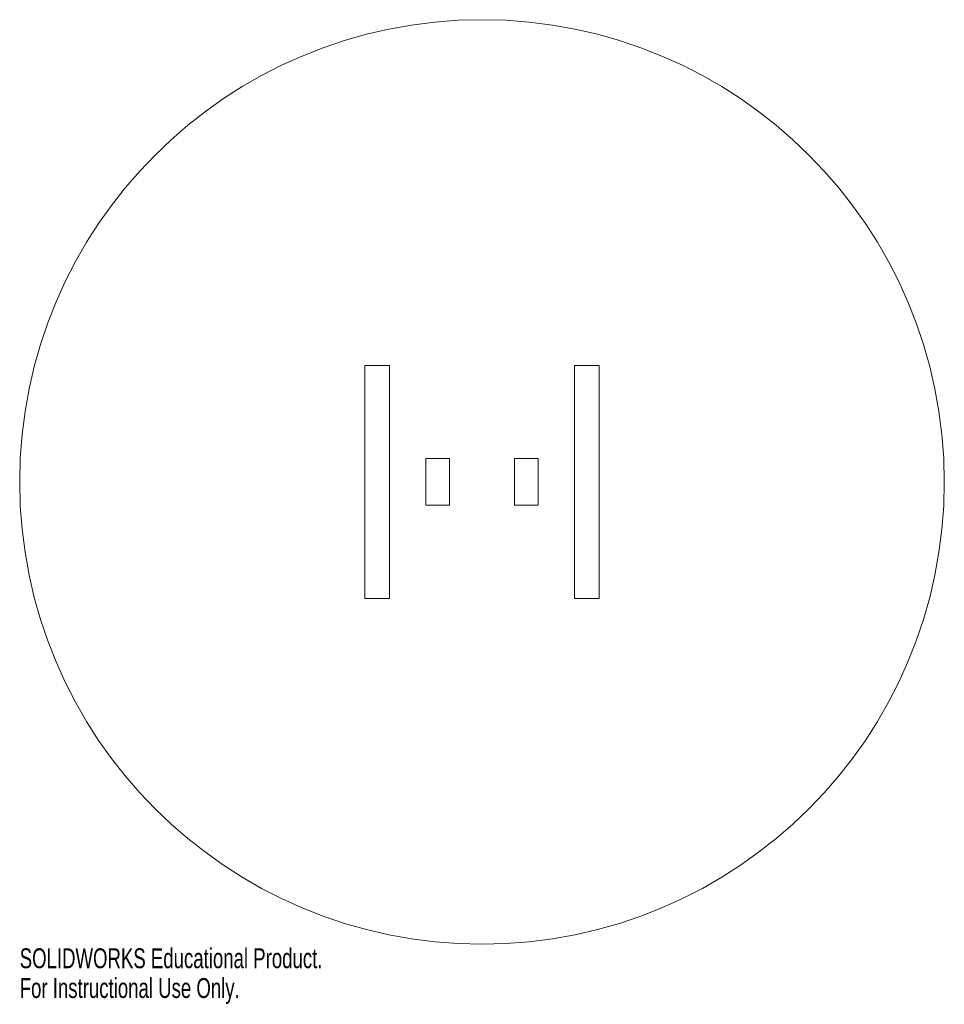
# Model space of a CAD drawing. Header units: millimetres. Extents: x -113 to 113, y -127 to 113.
import ezdxf

# ---------------------------------------------------------------- set-up
doc = ezdxf.new("R2010")
doc.units = ezdxf.units.MM
doc.styles.add('SLDTEXTSTYLE0', font='TXT', dxfattribs={"width": 0.7})

msp = doc.modelspace()

# ---------------------------------------------------------------- linework, layer by layer
at = {"color": 7, "linetype": 'Continuous', "lineweight": 15}
for p, q in [((-28.48, 28.34), (-28.48, -28.34)), ((-22.5, 28.34), (-28.48, 28.34)), ((-22.5, -28.34), (-22.5, 28.34)), ((22.5, 28.34), (22.5, -28.34)), ((28.48, 28.34), (22.5, 28.34)), ((28.48, -28.34), (28.48, 28.34)), ((-7.9, 5.7), (-13.7, 5.7)), ((-13.7, 5.7), (-13.7, -5.7)), ((-7.9, -5.7), (-7.9, 5.7)), ((7.9, 5.7), (7.9, -5.7)), ((13.7, 5.7), (7.9, 5.7)), ((13.7, -5.7), (13.7, 5.7)), ((-13.7, -5.7), (-7.9, -5.7)), ((7.9, -5.7), (13.7, -5.7)), ((-28.48, -28.34), (-22.5, -28.34)), ((22.5, -28.34), (28.48, -28.34))]:
    msp.add_line(p, q, dxfattribs=at)
msp.add_circle((0, 0), 112.5, dxfattribs=at)

# ---------------------------------------------------------------- texts
at = {"color": 7, "linetype": 'Continuous', "char_height": 4.8336, "attachment_point": 1, "style": 'SLDTEXTSTYLE0'}
for s, insert in [('SOLIDWORKS Educational Product.', (-112.5, -113.52)), ('For Instructional Use Only.', (-112.5, -120.77))]:
    msp.add_mtext(s, dxfattribs=dict(at, insert=insert))

doc.saveas('drawing.dxf')
